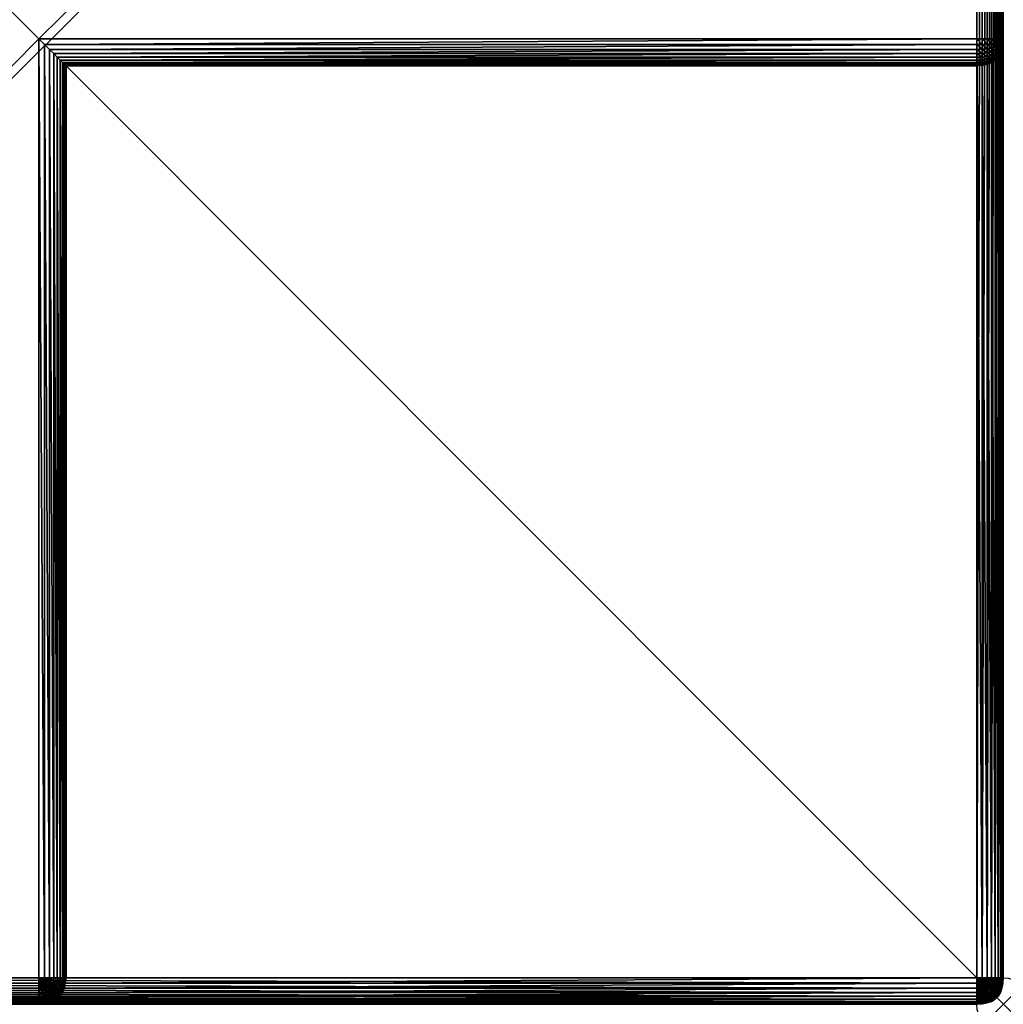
# Model space of a CAD drawing. Header units: inches. Extents: x 0 to 36, y -36 to 0.
# Tile 3 of 4: x 17.6 to 36, y -36 to -17.5. Entities that reach past the tile are written whole.
import ezdxf

# ---------------------------------------------------------------- set-up
doc = ezdxf.new("R2010")
doc.units = ezdxf.units.IN
doc.header["$MEASUREMENT"] = 0
doc.header["$PDMODE"] = 35
doc.header["$PDSIZE"] = 1
for name, color, linetype in [('A-FURN-3-NODE', 7, 'Continuous'), ('A-FURN-3-ST-FR', 151, 'Continuous'), ('A-FURN-3-ST-SI', 165, 'Continuous')]:
    doc.layers.add(name, color=color, linetype=linetype)

msp = doc.modelspace()

# ---------------------------------------------------------------- linework, layer by layer
at = {"layer": 'A-FURN-3-NODE'}
msp.add_point((36.047, -36.009), dxfattribs=at)

# ---------------------------------------------------------------- meshes
at = {"layer": 'A-FURN-3-ST-FR'}
mesh = msp.add_polyface(dxfattribs=at)
corners = [(17.93, -35.509, 36.013), (0.5, -35.509, 36.013), (0.5, -35.614, 36.007), (0.025, -35.509, 35.71), (0.025, -0.5, 35.71), (0.006, -0.5, 35.618), (0.006, -35.509, 35.618), (0.056, -35.509, 35.791), (0.056, -0.5, 35.791), (0.099, -35.509, 35.858), (0.099, -0.5, 35.858), (0.154, -35.509, 35.914), (0.154, -0.5, 35.914), (0.222, -35.509, 35.957), (0.222, -0.5, 35.957), (0.302, -35.509, 35.988), (0.302, -0.5, 35.988), (18.405, -18.343, 35.71), (18.405, -35.509, 35.71), (18.424, -35.509, 35.618), (17.93, -17.868, 36.013), (18.035, -35.509, 36.007), (18.035, -17.973, 36.007), (18.127, -35.509, 35.988), (18.127, -18.066, 35.988), (18.208, -35.509, 35.957), (18.208, -18.146, 35.957), (18.276, -35.509, 35.914), (18.276, -18.214, 35.914), (18.331, -35.509, 35.858), (18.331, -18.269, 35.858), (18.374, -35.509, 35.791), (18.374, -18.313, 35.791), (0.395, -35.509, 36.007), (0.395, -0.5, 36.007), (0.5, -0.5, 36.013), (18.326, -35.593, 35.858), (18.271, -35.582, 35.914), (18.125, -35.551, 35.988), (18.204, -35.567, 35.957), (18.034, -35.531, 36.007), (35.547, -0.395, 36.007), (0.5, -0.395, 36.007), (18.023, -35.567, 36.007), (18.03, -35.551, 36.007), (18.418, -35.613, 35.618), (18.399, -35.609, 35.71), (18.369, -35.602, 35.791), (0, -0.5, 35.513), (0, -35.509, 35.513), (35.547, -0.5, 36.013), (35.547, -0.302, 35.988), (0.5, -0.302, 35.988), (35.547, -0.222, 35.957), (0.5, -0.222, 35.957), (35.547, -0.154, 35.914), (0.5, -0.154, 35.914), (35.547, -0.099, 35.858), (0.5, -0.099, 35.858), (35.547, -0.056, 35.791), (0.5, -0.056, 35.791), (35.547, -0.025, 35.71), (0.5, -0.025, 35.71), (35.547, -0.006, 35.618), (0.5, -0.006, 35.618), (35.547, 0, 35.513), (0.5, 0, 35.513)]
mesh.append_faces([[corners[k] for k in face] for face in [(0, 1, 2), (3, 4, 5), (5, 6, 3), (7, 8, 4), (4, 3, 7), (9, 10, 8), (8, 7, 9), (11, 12, 10), (10, 9, 11), (13, 14, 12), (12, 11, 13), (14, 13, 15), (15, 16, 14), (17, 18, 19), (20, 0, 21), (21, 22, 20), (22, 21, 23), (23, 24, 22), (24, 23, 25), (25, 26, 24), (26, 25, 27), (27, 28, 26), (28, 27, 29), (29, 30, 28), (30, 29, 31), (31, 32, 30), (32, 31, 18), (18, 17, 32), (33, 34, 16), (16, 15, 33), (1, 35, 34), (34, 33, 1), (36, 29, 27), (37, 27, 25), (23, 38, 39), (39, 25, 23), (21, 40, 38), (38, 23, 21), (40, 21, 0), (41, 42, 35), (43, 44, 0), (44, 40, 0), (45, 19, 18), (46, 18, 31), (47, 31, 29), (6, 5, 48), (48, 49, 6), (0, 20, 1), (20, 35, 1), (20, 50, 35), (51, 52, 42), (53, 54, 52), (55, 56, 54), (57, 58, 56), (59, 60, 58), (61, 62, 60), (63, 64, 62), (65, 66, 64)]])
mesh = msp.add_polyface(dxfattribs=at)
corners = [(35.745, -17.868, 35.988), (35.745, -0.5, 35.988), (35.652, -0.5, 36.007), (35.825, -17.868, 35.957), (35.825, -0.5, 35.957), (35.893, -17.868, 35.914), (35.893, -0.5, 35.914), (36.047, -17.868, 17.495), (36.047, -17.868, 35.513), (36.041, -17.973, 35.513), (35.948, -17.868, 35.858), (35.948, -0.5, 35.858), (35.992, -17.868, 35.791), (35.992, -0.5, 35.791), (36.022, -17.868, 35.71), (36.022, -0.5, 35.71), (36.041, -17.868, 35.618), (36.041, -0.5, 35.618), (36.047, -0.5, 35.513), (35.652, -17.868, 36.007), (35.652, -17.972, 36.001), (35.547, -17.868, 36.013), (35.992, -17.926, 35.787), (36.022, -17.91, 35.708), (36.041, -17.89, 35.616), (36.022, -17.946, 35.701), (36.041, -17.91, 35.613), (36.041, -17.926, 35.606), (36.041, -17.941, 35.597), (36.041, -17.952, 35.585), (35.745, -17.968, 35.982), (35.825, -17.961, 35.952), (35.893, -17.952, 35.909), (35.948, -17.941, 35.854), (36.041, -17.961, 35.571), (36.041, -17.968, 35.554), (36.041, -17.972, 35.535), (0.5, -0.5, 36.013), (35.547, -0.5, 36.013), (35.547, -0.395, 36.007), (0.5, -0.395, 36.007), (35.547, -0.302, 35.988), (17.93, -17.868, 36.013), (18.035, -17.973, 36.007), (0.5, -0.302, 35.988), (35.547, -0.222, 35.957), (0.5, -0.222, 35.957), (35.547, -0.154, 35.914), (0.5, -0.154, 35.914), (35.547, -0.099, 35.858), (0.5, -0.099, 35.858), (35.547, -0.056, 35.791), (0.5, -0.056, 35.791), (35.547, -0.025, 35.71), (0.5, -0.025, 35.71), (35.547, -0.006, 35.618), (0.5, -0.006, 35.618), (35.547, 0, 35.513)]
mesh.append_faces([[corners[k] for k in face] for face in [(0, 1, 2), (3, 4, 1), (1, 0, 3), (4, 3, 5), (5, 6, 4), (7, 8, 9), (10, 11, 6), (6, 5, 10), (12, 13, 11), (11, 10, 12), (14, 15, 13), (13, 12, 14), (16, 17, 15), (15, 14, 16), (8, 18, 17), (17, 16, 8), (2, 19, 0), (20, 19, 21), (22, 12, 10), (12, 22, 23), (23, 14, 12), (14, 23, 24), (24, 16, 14), (25, 23, 22), (23, 25, 26), (26, 24, 23), (24, 26, 8), (27, 26, 25), (26, 27, 8), (27, 28, 8), (28, 29, 8), (19, 20, 30), (30, 0, 19), (0, 30, 31), (31, 3, 0), (3, 31, 32), (32, 5, 3), (5, 32, 33), (33, 10, 5), (10, 33, 22), (29, 34, 8), (34, 35, 8), (35, 36, 8), (36, 9, 8), (37, 38, 39), (40, 39, 41), (21, 42, 43), (19, 2, 38), (38, 21, 19), (16, 24, 8), (42, 21, 38), (44, 41, 45), (46, 45, 47), (48, 47, 49), (50, 49, 51), (52, 51, 53), (54, 53, 55), (56, 55, 57)]])
mesh = msp.add_polyface(dxfattribs=at)
corners = [(0.395, -35.509, 0.006), (0.395, -0.5, 0.006), (0.5, -0.5), (0.5, -35.509), (35.547, -0.5), (0.5, -0.395, 0.006), (0, -35.509, 0.5), (0, -0.5, 0.5), (0.006, -0.5, 0.395), (0.302, -35.509, 0.025), (0.302, -0.5, 0.025), (0.222, -35.509, 0.056), (0.222, -0.5, 0.056), (0.099, -35.509, 0.154), (0.099, -0.5, 0.154), (0.154, -0.5, 0.099), (0.154, -35.509, 0.099), (0.025, -35.509, 0.302), (0.025, -0.5, 0.302), (0.056, -0.5, 0.222), (0.056, -35.509, 0.222), (0.012, -0.395, 35.616), (0.006, -0.395, 35.513), (0, -0.5, 35.513), (0.006, -0.5, 35.618), (0.006, -0.395, 0.5), (0.006, -35.509, 0.395), (0.396, -0.395, 0.012), (0.031, -0.395, 35.708), (0.025, -0.5, 35.71), (0.061, -0.395, 35.787), (0.056, -0.5, 35.791), (0.104, -0.395, 35.854), (0.099, -0.5, 35.858), (0.159, -0.395, 35.909), (0.154, -0.5, 35.914), (0.226, -0.395, 35.952), (0.222, -0.5, 35.957), (0.5, -0.395, 36.007), (0.396, -0.395, 36.001), (0.395, -0.5, 36.007), (0.5, -0.5, 36.013), (0.305, -0.395, 35.982), (0.302, -0.5, 35.988), (0.012, -0.395, 0.396), (0.031, -0.395, 0.305), (0.061, -0.395, 0.226), (0.104, -0.395, 0.159), (0.159, -0.395, 0.104), (0.226, -0.395, 0.061), (0.305, -0.395, 0.031)]
mesh.append_faces([[corners[k] for k in face] for face in [(0, 1, 2), (3, 2, 4), (4, 2, 5), (6, 7, 8), (9, 10, 1), (11, 12, 10), (13, 14, 15), (16, 15, 12), (17, 18, 19), (20, 19, 14), (21, 22, 23), (23, 24, 21), (22, 25, 7), (7, 23, 22), (18, 17, 26), (26, 8, 18), (27, 5, 2), (2, 1, 27), (28, 21, 24), (24, 29, 28), (30, 28, 29), (29, 31, 30), (32, 30, 31), (31, 33, 32), (34, 32, 33), (33, 35, 34), (36, 34, 35), (35, 37, 36), (38, 39, 40), (40, 41, 38), (39, 42, 43), (43, 40, 39), (42, 36, 37), (37, 43, 42), (8, 7, 25), (25, 44, 8), (18, 8, 44), (19, 18, 45), (14, 19, 46), (15, 14, 47), (12, 15, 48), (10, 12, 49), (1, 10, 50)]])
mesh = msp.add_polyface(dxfattribs=at)
corners = [(0.5, -35.984, 0.302), (0.5, -36.003, 0.395), (0.395, -35.997, 0.396), (0.5, -35.954, 0.222), (0.395, -35.979, 0.305), (0.5, -36.009, 0.5), (0.395, -36.003, 0.5), (0.5, -35.91, 0.154), (0.395, -35.948, 0.226), (0.5, -35.707, 0.025), (0.5, -35.787, 0.056), (0.395, -35.783, 0.061), (0.5, -35.614, 0.006), (0.395, -35.704, 0.031), (0.5, -35.855, 0.099), (0.395, -35.851, 0.104), (0.395, -35.905, 0.159), (0.395, -36.003, 35.513), (0.5, -36.009, 35.513), (35.547, -36.009, 0.5), (35.547, -35.707, 0.025), (35.547, -35.787, 0.056), (35.547, -35.855, 0.099), (35.547, -35.91, 0.154), (35.547, -35.954, 0.222), (35.547, -35.984, 0.302), (35.547, -36.003, 0.395), (0.5, -0.5), (0.5, -35.509), (0.395, -35.509, 0.006), (0.395, -35.613, 0.012), (35.547, -35.614, 0.006), (18.44, -35.509, 17.995), (18.429, -35.519, 17.994), (18.424, -35.614, 17.988), (18.43, -35.509, 18.005), (0.5, -36.003, 35.618), (0.5, -35.984, 35.71), (0.395, -35.979, 35.708), (0.395, -35.997, 35.616), (0.395, -35.509, 36.007), (0.395, -35.613, 36.001), (0.5, -35.614, 36.007), (0.5, -35.509, 36.013), (0.395, -35.704, 35.982), (0.5, -35.707, 35.988), (0.395, -35.783, 35.952), (0.5, -35.787, 35.957), (0.395, -35.851, 35.909), (0.5, -35.855, 35.914), (0.395, -35.905, 35.854), (0.5, -35.91, 35.858), (0.395, -35.948, 35.787), (0.5, -35.954, 35.791)]
mesh.append_faces([[corners[k] for k in face] for face in [(0, 1, 2), (3, 0, 4), (1, 5, 6), (7, 3, 8), (9, 10, 11), (12, 9, 13), (10, 14, 15), (16, 15, 14), (14, 7, 16), (17, 6, 5), (5, 18, 17), (19, 5, 1), (20, 9, 12), (21, 10, 9), (22, 14, 10), (23, 7, 14), (24, 3, 7), (25, 0, 3), (26, 1, 0), (27, 28, 29), (30, 29, 28), (28, 12, 30), (31, 12, 28), (32, 33, 34), (35, 33, 32), (36, 37, 38), (39, 17, 18), (18, 36, 39), (40, 41, 42), (42, 43, 40), (41, 44, 45), (45, 42, 41), (44, 46, 47), (47, 45, 44), (46, 48, 49), (49, 47, 46), (48, 50, 51), (51, 49, 48), (50, 52, 53), (53, 51, 50), (52, 38, 37), (37, 53, 52), (38, 39, 36)]])
mesh = msp.add_polyface(dxfattribs=at)
corners = [(35.547, -0.5), (35.547, -35.509), (0.5, -35.509), (35.652, -0.5, 0.006), (35.651, -0.478, 0.006), (35.647, -0.459, 0.006), (35.64, -0.442, 0.006), (35.631, -0.427, 0.006), (35.742, -0.459, 0.025), (35.745, -0.5, 0.025), (35.735, -0.422, 0.025), (35.821, -0.442, 0.056), (35.825, -0.5, 0.056), (35.889, -0.427, 0.099), (35.893, -0.5, 0.099), (35.943, -0.416, 0.154), (35.948, -0.5, 0.154), (35.986, -0.407, 0.222), (35.992, -0.5, 0.222), (36.017, -0.4, 0.302), (36.022, -0.5, 0.302), (36.035, -0.396, 0.395), (36.041, -0.5, 0.395), (36.041, -0.395, 0.5), (36.047, -0.5, 0.5), (36.047, -0.5, 35.513), (35.992, -35.509, 0.222), (36.022, -35.509, 0.302), (36.041, -35.509, 0.395), (35.825, -35.509, 0.056), (35.893, -35.509, 0.099), (35.948, -35.509, 0.154), (35.652, -35.509, 0.006), (35.745, -35.509, 0.025), (36.041, -0.478, 35.616), (36.041, -0.5, 35.618), (35.547, -0.395, 36.007), (35.547, -0.5, 36.013), (35.652, -0.5, 36.007), (35.652, -0.396, 36.001), (35.745, -0.5, 35.988), (35.745, -0.4, 35.982), (35.825, -0.5, 35.957), (36.041, -0.459, 35.613), (35.825, -0.407, 35.952), (35.893, -0.5, 35.914), (35.893, -0.416, 35.909), (35.948, -0.5, 35.858), (35.992, -0.5, 35.791), (35.992, -0.442, 35.787), (35.948, -0.427, 35.854), (36.022, -0.5, 35.71), (36.022, -0.459, 35.708), (36.041, -0.442, 35.606), (36.041, -0.427, 35.597)]
mesh.append_faces([[corners[k] for k in face] for face in [(0, 1, 2), (1, 0, 3), (4, 3, 0), (5, 4, 0), (6, 5, 0), (7, 6, 0), (3, 4, 8), (8, 9, 3), (4, 5, 10), (9, 8, 11), (11, 12, 9), (12, 11, 13), (13, 14, 12), (15, 16, 14), (17, 18, 16), (19, 20, 18), (21, 22, 20), (23, 24, 22), (25, 24, 23), (26, 18, 20), (27, 20, 22), (28, 22, 24), (29, 12, 14), (30, 14, 16), (31, 16, 18), (32, 3, 9), (33, 9, 12), (12, 29, 33), (34, 35, 25), (36, 37, 38), (39, 38, 40), (41, 40, 42), (43, 34, 25), (44, 42, 45), (46, 45, 47), (48, 49, 50), (50, 47, 48), (51, 52, 49), (49, 48, 51), (35, 34, 52), (52, 51, 35), (53, 43, 25), (54, 53, 25)]])
mesh = msp.add_polyface(dxfattribs=at)
corners = [(35.652, -35.509, 0.006), (35.651, -35.531, 0.006), (35.547, -35.509), (35.652, -36.003, 17.495), (35.651, -36.003, 17.517), (35.547, -36.009, 17.495), (35.652, -36.003, 0.5), (35.684, -35.91, 17.823), (35.62, -35.91, 17.836), (35.605, -35.954, 17.769), (35.706, -35.855, 17.876), (35.631, -35.855, 17.891), (35.547, -35.855, 0.099), (35.62, -35.851, 0.099), (35.631, -35.905, 0.154), (35.547, -35.91, 0.154), (35.64, -35.948, 0.222), (35.547, -35.954, 0.222), (35.647, -35.979, 0.302), (35.547, -35.984, 0.302), (35.651, -35.997, 0.395), (35.547, -36.003, 0.395), (35.684, -35.838, 0.099), (35.605, -35.783, 0.056), (35.657, -35.773, 0.056), (35.589, -35.704, 0.025), (35.625, -35.697, 0.025), (35.569, -35.613, 0.006), (35.589, -35.609, 0.006), (35.684, -35.668, 0.025), (35.657, -35.685, 0.025), (35.605, -35.602, 0.006), (35.62, -35.593, 0.006), (35.589, -36.003, 17.594), (35.605, -36.003, 17.588), (35.657, -35.984, 17.67), (35.625, -35.984, 17.682), (35.62, -36.003, 17.579), (35.684, -35.984, 17.653), (35.631, -35.582, 0.006), (35.64, -35.567, 0.006), (35.647, -35.551, 0.006), (35.589, -35.984, 17.69), (35.657, -35.954, 17.759), (35.547, -35.91, 17.84), (35.631, -36.003, 17.567), (35.569, -36.003, 17.598), (35.547, -35.855, 17.896), (35.64, -35.787, 17.934), (35.547, -35.787, 17.939), (35.647, -35.707, 17.964), (35.547, -35.707, 17.97), (35.651, -35.614, 17.982), (35.547, -35.614, 17.988), (35.652, -35.509, 17.988), (35.64, -36.003, 17.553), (35.647, -36.003, 17.536), (35.652, -0.5, 0.006)]
mesh.append_faces([[corners[k] for k in face] for face in [(0, 1, 2), (3, 4, 5), (6, 3, 5), (7, 8, 9), (10, 11, 8), (12, 13, 14), (15, 14, 16), (17, 16, 18), (19, 18, 20), (21, 20, 6), (22, 13, 23), (23, 24, 22), (24, 23, 25), (25, 26, 24), (26, 25, 27), (27, 28, 26), (29, 30, 31), (31, 32, 29), (28, 31, 30), (30, 26, 28), (33, 34, 35), (35, 36, 33), (34, 37, 38), (38, 35, 34), (39, 32, 2), (40, 39, 2), (41, 40, 2), (1, 41, 2), (42, 36, 43), (43, 9, 42), (9, 43, 7), (44, 8, 11), (45, 37, 5), (46, 33, 36), (36, 42, 46), (47, 11, 48), (49, 48, 50), (51, 50, 52), (53, 52, 54), (55, 45, 5), (56, 55, 5), (4, 56, 5), (57, 0, 2)]])
mesh = msp.add_polyface(dxfattribs=at)
corners = [(35.62, -35.851, 0.099), (35.684, -35.838, 0.099), (35.706, -35.891, 0.154), (35.77, -35.866, 0.154), (35.739, -35.816, 0.099), (35.657, -35.773, 0.056), (35.701, -35.756, 0.056), (35.625, -35.697, 0.025), (35.786, -35.787, 0.099), (35.739, -35.732, 0.056), (35.657, -35.685, 0.025), (35.684, -35.668, 0.025), (35.706, -35.646, 0.025), (35.62, -35.593, 0.006), (35.631, -35.582, 0.006), (35.77, -35.701, 0.056), (35.794, -35.663, 0.056), (35.723, -35.619, 0.025), (35.64, -35.567, 0.006), (35.735, -35.587, 0.025), (35.811, -35.619, 0.056), (35.647, -35.551, 0.006), (35.742, -35.551, 0.025), (35.651, -35.531, 0.006), (35.821, -35.567, 0.056), (35.652, -35.509, 0.006), (35.745, -35.509, 0.025), (35.77, -35.855, 17.851), (35.706, -35.855, 17.876), (35.684, -35.91, 17.823), (35.794, -35.787, 17.89), (35.825, -35.509, 0.056), (35.631, -35.855, 17.891), (35.723, -35.787, 17.917), (35.64, -35.787, 17.934), (35.735, -35.707, 17.946), (35.647, -35.707, 17.964), (35.811, -35.707, 17.917), (35.742, -35.614, 17.964), (35.651, -35.614, 17.982), (35.821, -35.614, 17.934), (35.745, -35.509, 17.97), (35.652, -35.509, 17.988), (35.825, -35.509, 17.939), (35.745, -0.5, 0.025)]
mesh.append_faces([[corners[k] for k in face] for face in [(0, 1, 2), (3, 2, 1), (1, 4, 3), (4, 1, 5), (5, 6, 4), (6, 5, 7), (8, 4, 6), (6, 9, 8), (9, 6, 10), (10, 11, 9), (12, 11, 13), (13, 14, 12), (15, 9, 11), (11, 12, 15), (16, 15, 12), (12, 17, 16), (17, 12, 14), (14, 18, 17), (19, 17, 18), (17, 19, 20), (18, 21, 19), (22, 19, 21), (21, 23, 22), (19, 22, 24), (7, 10, 6), (23, 25, 26), (27, 28, 29), (28, 27, 30), (26, 22, 23), (22, 26, 31), (32, 28, 33), (33, 34, 32), (30, 33, 28), (34, 33, 35), (35, 36, 34), (37, 35, 33), (36, 35, 38), (38, 39, 36), (40, 38, 35), (39, 38, 41), (41, 42, 39), (43, 41, 38), (44, 26, 25)]])
mesh = msp.add_polyface(dxfattribs=at)
corners = [(35.811, -35.619, 0.056), (35.794, -35.663, 0.056), (35.723, -35.619, 0.025), (35.821, -35.567, 0.056), (35.735, -35.587, 0.025), (35.889, -35.582, 0.099), (35.876, -35.646, 0.099), (35.943, -35.593, 0.154), (35.929, -35.668, 0.154), (35.986, -35.602, 0.222), (35.97, -35.685, 0.222), (36.017, -35.609, 0.302), (35.999, -35.697, 0.302), (36.035, -35.613, 0.395), (35.992, -35.509, 0.222), (36.022, -35.509, 0.302), (35.825, -35.509, 0.056), (35.742, -35.551, 0.025), (35.893, -35.509, 0.099), (35.948, -35.509, 0.154), (36.041, -35.509, 0.395), (36.047, -35.509, 0.5), (36.041, -35.614, 0.5), (35.742, -35.614, 17.964), (35.821, -35.614, 17.934), (35.825, -35.509, 17.939), (35.889, -35.614, 17.891), (35.893, -35.509, 17.896), (35.943, -35.614, 17.836), (35.948, -35.509, 17.84), (35.986, -35.614, 17.769), (35.992, -35.509, 17.772), (36.017, -35.614, 17.69), (36.022, -35.509, 17.692), (36.035, -35.614, 17.598), (36.041, -35.509, 17.6), (36.041, -35.614, 17.495), (36.047, -35.509, 17.495), (36.022, -0.5, 0.302), (36.041, -0.5, 0.395), (36.047, -0.5, 0.5), (35.893, -0.5, 0.099), (35.948, -0.5, 0.154), (35.992, -0.5, 0.222)]
mesh.append_faces([[corners[k] for k in face] for face in [(0, 1, 2), (3, 0, 4), (5, 6, 0), (0, 3, 5), (7, 8, 6), (6, 5, 7), (8, 7, 9), (10, 9, 11), (12, 11, 13), (9, 14, 15), (16, 3, 17), (3, 16, 18), (18, 5, 3), (5, 18, 19), (19, 7, 5), (7, 19, 14), (14, 9, 7), (15, 11, 9), (20, 13, 11), (11, 15, 20), (21, 22, 13), (13, 20, 21), (23, 24, 25), (24, 26, 27), (27, 25, 24), (26, 28, 29), (29, 27, 26), (28, 30, 31), (31, 29, 28), (30, 32, 33), (33, 31, 30), (32, 34, 35), (35, 33, 32), (34, 36, 37), (37, 35, 34), (36, 22, 21), (21, 37, 36), (38, 15, 14), (39, 20, 15), (40, 21, 20), (41, 18, 16), (42, 19, 18), (43, 14, 19)]])
mesh = msp.add_polyface(dxfattribs=at)
corners = [(17.93, -36.009, 17.495), (18.035, -36.003, 17.6), (35.547, -36.003, 17.6), (35.547, -36.009, 17.495), (18.127, -35.984, 17.692), (35.547, -35.984, 17.692), (18.208, -35.954, 17.772), (35.547, -35.954, 17.772), (18.276, -35.91, 17.84), (35.547, -35.91, 17.84), (18.331, -35.855, 17.896), (35.547, -35.855, 17.896), (18.374, -35.787, 17.939), (35.547, -35.787, 17.939), (18.405, -35.707, 17.97), (35.547, -35.707, 17.97), (18.424, -35.614, 17.988), (35.547, -35.614, 17.988), (35.547, -35.509, 17.995), (18.44, -35.509, 17.995), (18.44, -18.378, 17.995), (35.547, -18.378, 17.995), (35.557, -18.368, 17.994), (35.652, -35.509, 17.988), (35.652, -18.362, 17.988), (18.43, -18.368, 18.005), (35.547, -18.368, 18.005), (36.041, -17.973, 17.6), (36.047, -17.868, 17.495), (36.047, -35.509, 17.495), (36.041, -35.509, 17.6), (36.022, -18.066, 17.692), (36.022, -35.509, 17.692), (35.992, -18.146, 17.772), (35.745, -18.343, 17.97), (35.745, -35.509, 17.97), (35.825, -18.313, 17.939), (35.825, -35.509, 17.939), (35.893, -18.269, 17.896), (35.893, -35.509, 17.896), (35.948, -35.509, 17.84), (35.948, -18.214, 17.84), (35.992, -35.509, 17.772)]
mesh.append_faces([[corners[k] for k in face] for face in [(2, 1, 0), (0, 3, 2), (5, 4, 1), (1, 2, 5), (7, 6, 4), (4, 5, 7), (9, 8, 6), (6, 7, 9), (11, 10, 8), (8, 9, 11), (13, 12, 10), (10, 11, 13), (15, 14, 12), (12, 13, 15), (17, 16, 14), (14, 15, 17), (17, 18, 16), (18, 19, 16), (18, 21, 20), (20, 19, 18), (18, 22, 21), (18, 23, 22), (23, 24, 22), (26, 25, 20), (20, 21, 26), (21, 22, 26), (26, 22, 24), (29, 28, 27), (27, 30, 29), (30, 27, 31), (31, 32, 30), (32, 31, 33), (35, 34, 24), (24, 23, 35), (37, 36, 34), (34, 35, 37), (39, 38, 36), (36, 37, 39), (38, 39, 40), (40, 41, 38), (42, 33, 41), (41, 40, 42), (33, 42, 32)]])
mesh = msp.add_polyface(dxfattribs=at)
corners = [(35.547, -17.973, 36.007), (18.035, -17.973, 36.007), (18.127, -18.066, 35.988), (35.547, -18.066, 35.988), (36.041, -17.973, 35.513), (36.041, -17.973, 17.6), (36.047, -17.868, 17.495), (36.022, -18.066, 35.513), (36.022, -18.066, 17.692), (35.547, -17.868, 36.013), (35.652, -17.972, 36.001), (35.652, -18.063, 35.982), (35.745, -18.056, 35.965), (35.745, -17.968, 35.982), (35.652, -18.142, 35.952), (35.745, -18.132, 35.935), (36.022, -17.946, 35.701), (36.022, -17.978, 35.688), (36.041, -17.926, 35.606), (36.041, -17.941, 35.597), (35.825, -18.044, 35.935), (35.825, -17.961, 35.952), (35.893, -18.027, 35.894), (35.893, -17.952, 35.909), (35.948, -18.005, 35.841), (35.948, -17.941, 35.854), (35.992, -17.978, 35.777), (35.992, -17.926, 35.787), (35.825, -18.115, 35.908), (35.893, -18.091, 35.869), (35.948, -18.06, 35.82), (35.992, -18.022, 35.76), (35.948, -18.107, 35.79), (35.992, -18.06, 35.736), (36.022, -18.005, 35.671), (35.992, -18.091, 35.705), (36.022, -18.027, 35.649), (36.041, -17.952, 35.585), (36.022, -18.044, 35.623), (36.041, -17.961, 35.571), (36.041, -17.968, 35.554), (35.992, -18.115, 35.667), (36.022, -18.056, 35.591), (36.022, -18.063, 35.554), (35.992, -18.132, 35.623), (36.041, -17.972, 35.535), (35.992, -18.142, 35.571)]
mesh.append_faces([[corners[k] for k in face] for face in [(0, 1, 2), (2, 3, 0), (4, 5, 6), (5, 4, 7), (7, 8, 5), (9, 0, 10), (0, 3, 11), (11, 10, 0), (10, 11, 12), (12, 13, 10), (14, 11, 3), (15, 12, 11), (16, 17, 18), (19, 18, 17), (13, 12, 20), (20, 21, 13), (21, 20, 22), (22, 23, 21), (23, 22, 24), (24, 25, 23), (25, 24, 26), (26, 27, 25), (27, 26, 16), (28, 20, 12), (20, 28, 29), (29, 22, 20), (22, 29, 30), (30, 24, 22), (24, 30, 31), (31, 26, 24), (26, 31, 17), (17, 16, 26), (32, 30, 29), (30, 32, 33), (33, 31, 30), (31, 33, 34), (34, 17, 31), (17, 34, 19), (35, 33, 32), (33, 35, 36), (36, 34, 33), (34, 36, 37), (37, 19, 34), (36, 38, 39), (39, 37, 36), (40, 39, 38), (35, 41, 38), (38, 36, 35), (42, 38, 41), (38, 42, 40), (43, 42, 44), (42, 43, 45), (45, 40, 42), (7, 43, 46), (43, 7, 4), (4, 45, 43), (1, 0, 9)]])
mesh = msp.add_polyface(dxfattribs=at)
corners = [(18.43, -18.368, 35.513), (35.547, -18.368, 35.513), (35.547, -18.362, 35.618), (18.424, -18.362, 35.618), (35.547, -18.343, 35.71), (18.405, -18.343, 35.71), (35.547, -18.313, 35.791), (18.374, -18.313, 35.791), (35.547, -18.269, 35.858), (18.331, -18.269, 35.858), (35.547, -18.214, 35.914), (18.276, -18.214, 35.914), (35.547, -18.146, 35.957), (18.208, -18.146, 35.957), (35.547, -18.066, 35.988), (18.127, -18.066, 35.988), (18.424, -35.509, 35.618), (18.424, -35.614, 17.988), (18.424, -35.614, 35.513), (18.405, -35.707, 35.513), (35.745, -18.343, 17.97), (35.745, -18.343, 35.513), (35.652, -18.362, 35.513), (35.652, -18.362, 17.988), (35.652, -18.142, 35.952), (35.652, -18.063, 35.982), (35.745, -18.132, 35.935), (35.652, -18.21, 35.909), (35.745, -18.197, 35.894), (35.652, -18.264, 35.854), (35.745, -18.25, 35.841), (35.652, -18.307, 35.787), (35.745, -18.291, 35.777), (35.652, -18.338, 35.708), (35.745, -18.32, 35.701), (35.652, -18.356, 35.616), (35.745, -18.338, 35.613), (18.43, -35.509, 35.513), (18.418, -35.613, 35.618), (18.429, -35.519, 17.994), (18.43, -35.509, 18.005), (18.43, -18.368, 18.005), (35.547, -18.368, 18.005)]
mesh.append_faces([[corners[k] for k in face] for face in [(0, 1, 2), (2, 3, 0), (3, 2, 4), (4, 5, 3), (5, 4, 6), (6, 7, 5), (7, 6, 8), (8, 9, 7), (9, 8, 10), (10, 11, 9), (11, 10, 12), (12, 13, 11), (13, 12, 14), (14, 15, 13), (16, 3, 5), (17, 18, 19), (20, 21, 22), (22, 23, 20), (14, 12, 24), (25, 24, 26), (12, 10, 27), (27, 24, 12), (24, 27, 28), (28, 26, 24), (10, 8, 29), (29, 27, 10), (27, 29, 30), (30, 28, 27), (8, 6, 31), (31, 29, 8), (29, 31, 32), (32, 30, 29), (6, 4, 33), (33, 31, 6), (31, 33, 34), (4, 2, 35), (35, 33, 4), (33, 35, 36), (36, 34, 33), (2, 1, 22), (22, 35, 2), (35, 22, 21), (21, 36, 35), (34, 32, 31), (18, 37, 16), (16, 38, 18), (3, 16, 37), (37, 0, 3), (37, 18, 39), (18, 17, 39), (37, 39, 40), (0, 37, 40), (40, 41, 0), (42, 23, 1), (23, 22, 1), (41, 42, 1), (1, 0, 41)]])
mesh = msp.add_polyface(dxfattribs=at)
corners = [(36.022, -18.066, 17.692), (36.022, -18.066, 35.513), (35.992, -18.146, 35.513), (35.992, -18.146, 17.772), (35.948, -18.214, 35.513), (35.948, -18.214, 17.84), (35.893, -18.269, 35.513), (35.825, -18.313, 17.939), (35.825, -18.313, 35.513), (35.745, -18.343, 35.513), (35.745, -18.343, 17.97), (35.893, -18.269, 17.896), (35.745, -18.056, 35.965), (35.745, -18.132, 35.935), (35.825, -18.115, 35.908), (35.745, -18.197, 35.894), (35.825, -18.175, 35.869), (35.745, -18.25, 35.841), (35.825, -18.225, 35.82), (35.893, -18.19, 35.79), (35.745, -18.291, 35.777), (35.825, -18.263, 35.76), (35.893, -18.225, 35.736), (35.893, -18.146, 35.835), (35.893, -18.091, 35.869), (35.948, -18.107, 35.79), (35.948, -18.146, 35.752), (35.992, -18.091, 35.705), (35.745, -18.338, 35.613), (35.745, -18.32, 35.701), (35.825, -18.291, 35.688), (35.893, -18.25, 35.671), (35.948, -18.197, 35.649), (35.825, -18.307, 35.606), (35.893, -18.264, 35.597), (35.948, -18.21, 35.585), (35.948, -18.175, 35.705), (35.992, -18.115, 35.667), (35.992, -18.132, 35.623), (36.022, -18.056, 35.591), (35.992, -18.142, 35.571), (36.022, -18.063, 35.554)]
mesh.append_faces([[corners[k] for k in face] for face in [(0, 1, 2), (2, 3, 0), (3, 2, 4), (4, 5, 3), (5, 4, 6), (7, 8, 9), (9, 10, 7), (11, 6, 8), (8, 7, 11), (6, 11, 5), (12, 13, 14), (13, 15, 16), (16, 14, 13), (15, 17, 18), (18, 16, 15), (16, 18, 19), (17, 20, 21), (21, 18, 17), (18, 21, 22), (22, 19, 18), (14, 16, 23), (23, 24, 14), (24, 23, 25), (19, 23, 16), (23, 19, 26), (26, 25, 23), (25, 26, 27), (28, 9, 8), (20, 29, 30), (30, 21, 20), (21, 30, 31), (31, 22, 21), (22, 31, 32), (29, 28, 33), (33, 30, 29), (30, 33, 34), (34, 31, 30), (31, 34, 35), (35, 32, 31), (8, 33, 28), (33, 8, 6), (6, 34, 33), (34, 6, 4), (4, 35, 34), (35, 4, 2), (19, 22, 36), (36, 26, 19), (26, 36, 37), (37, 27, 26), (32, 36, 22), (36, 32, 38), (38, 37, 36), (37, 38, 39), (32, 35, 40), (40, 38, 32), (38, 40, 41), (2, 40, 35), (40, 2, 1)]])
mesh = msp.add_polyface(dxfattribs=at)
corners = [(35.547, -36.009, 17.495), (35.547, -36.009, 0.5), (35.652, -36.003, 0.5), (35.631, -35.855, 17.891), (35.547, -35.855, 17.896), (35.547, -35.91, 17.84), (35.631, -35.905, 0.154), (35.547, -35.91, 0.154), (35.547, -35.855, 0.099), (35.64, -35.948, 0.222), (35.547, -35.954, 0.222), (35.647, -35.979, 0.302), (35.547, -35.984, 0.302), (35.651, -35.997, 0.395), (35.547, -36.003, 0.395), (35.569, -35.613, 0.006), (35.547, -35.614, 0.006), (35.547, -35.509), (35.589, -35.704, 0.025), (35.547, -35.707, 0.025), (35.605, -35.783, 0.056), (35.547, -35.787, 0.056), (35.62, -35.851, 0.099), (35.589, -35.609, 0.006), (35.605, -35.602, 0.006), (35.62, -35.593, 0.006), (35.62, -35.91, 17.836), (35.547, -35.954, 17.772), (35.569, -36.003, 17.598), (35.547, -36.003, 17.6), (35.589, -36.003, 17.594), (35.605, -36.003, 17.588), (35.62, -36.003, 17.579), (35.589, -35.984, 17.69), (35.547, -35.984, 17.692), (35.605, -35.954, 17.769), (35.64, -35.787, 17.934), (35.547, -35.787, 17.939), (35.647, -35.707, 17.964), (35.547, -35.707, 17.97), (35.651, -35.614, 17.982), (35.547, -35.614, 17.988), (35.652, -35.509, 17.988), (35.547, -35.509, 17.995), (0.5, -35.614, 0.006), (0.5, -35.707, 0.025), (0.5, -35.787, 0.056), (0.5, -35.855, 0.099), (0.5, -35.91, 0.154), (0.5, -35.954, 0.222), (0.5, -35.984, 0.302), (0.5, -36.003, 0.395), (0.5, -35.509), (18.43, -18.368, 18.005), (18.43, -35.509, 18.005), (18.44, -35.509, 17.995), (18.44, -18.378, 17.995)]
mesh.append_faces([[corners[k] for k in face] for face in [(0, 1, 2), (3, 4, 5), (6, 7, 8), (9, 10, 7), (11, 12, 10), (13, 14, 12), (2, 1, 14), (15, 16, 17), (16, 15, 18), (18, 19, 16), (19, 18, 20), (20, 21, 19), (21, 20, 22), (22, 8, 21), (23, 15, 17), (24, 23, 17), (25, 24, 17), (26, 5, 27), (28, 29, 0), (30, 28, 0), (31, 30, 0), (32, 31, 0), (29, 28, 33), (33, 34, 29), (34, 33, 35), (35, 27, 34), (27, 35, 26), (36, 37, 4), (38, 39, 37), (40, 41, 39), (42, 43, 41), (44, 16, 19), (45, 19, 21), (46, 21, 8), (47, 8, 7), (48, 7, 10), (49, 10, 12), (50, 12, 14), (51, 14, 1), (52, 17, 16)]])
mesh.append_faces([[corners[k] for k in face] for face in [(53, 54, 55), (55, 56, 53)]], dxfattribs={"vtx2": -1})
mesh = msp.add_polyface(dxfattribs=at)
corners = [(0.5, -35.614, 36.007), (17.93, -35.614, 36.007), (17.93, -35.509, 36.013), (0.5, -35.707, 35.988), (17.93, -35.707, 35.988), (18.405, -35.707, 35.513), (18.405, -35.707, 17.97), (18.424, -35.614, 17.988), (18.066, -35.668, 35.988), (18.04, -35.685, 35.988), (18.084, -35.756, 35.957), (18.002, -35.593, 36.007), (17.988, -35.602, 36.007), (18.369, -35.602, 35.791), (18.352, -35.685, 35.791), (18.382, -35.697, 35.71), (18.399, -35.609, 35.71), (18.399, -35.704, 35.618), (18.418, -35.613, 35.618), (18.424, -35.614, 35.513), (18.122, -35.732, 35.957), (18.153, -35.701, 35.957), (18.088, -35.646, 35.988), (18.325, -35.756, 35.791), (18.311, -35.668, 35.858), (18.259, -35.646, 35.914), (18.237, -35.701, 35.914), (18.287, -35.732, 35.858), (18.014, -35.582, 36.007), (18.326, -35.593, 35.858), (18.271, -35.582, 35.914), (18.276, -35.509, 35.914), (18.204, -35.567, 35.957), (18.194, -35.619, 35.957), (18.208, -35.509, 35.957), (18.03, -35.551, 36.007), (18.023, -35.567, 36.007), (18.105, -35.619, 35.988), (17.971, -35.704, 35.988), (17.952, -35.613, 36.007), (17.971, -35.609, 36.007), (18.008, -35.697, 35.988), (18.177, -35.663, 35.957), (18.118, -35.587, 35.988), (18.125, -35.551, 35.988), (18.034, -35.531, 36.007), (18.405, -35.509, 35.71), (18.374, -35.509, 35.791), (18.331, -35.509, 35.858)]
mesh.append_faces([[corners[k] for k in face] for face in [(0, 1, 2), (1, 0, 3), (3, 4, 1), (5, 6, 7), (8, 9, 10), (9, 8, 11), (11, 12, 9), (13, 14, 15), (15, 16, 13), (16, 15, 17), (18, 17, 5), (17, 18, 16), (5, 19, 18), (20, 21, 22), (22, 8, 20), (23, 14, 24), (25, 26, 27), (27, 24, 25), (8, 22, 28), (28, 11, 8), (14, 13, 29), (29, 24, 14), (24, 29, 30), (30, 25, 24), (31, 30, 29), (25, 30, 32), (32, 33, 25), (34, 32, 30), (35, 36, 37), (4, 38, 39), (39, 1, 4), (40, 39, 38), (38, 41, 40), (12, 40, 41), (41, 9, 12), (39, 40, 2), (40, 12, 2), (33, 42, 26), (26, 25, 33), (21, 42, 37), (37, 22, 21), (43, 37, 42), (42, 33, 43), (22, 37, 36), (36, 28, 22), (37, 43, 35), (33, 32, 44), (44, 43, 33), (1, 39, 2), (12, 11, 2), (11, 28, 2), (28, 36, 2), (43, 44, 45), (45, 35, 43), (46, 16, 18), (47, 13, 16), (48, 29, 13)]])
mesh = msp.add_polyface(dxfattribs=at)
corners = [(17.93, -35.707, 35.988), (0.5, -35.707, 35.988), (0.5, -35.787, 35.957), (17.93, -35.787, 35.957), (0.5, -35.855, 35.914), (17.93, -35.855, 35.914), (0.5, -35.91, 35.858), (17.93, -35.91, 35.858), (0.5, -35.954, 35.791), (17.93, -35.954, 35.791), (0.5, -35.984, 35.71), (17.93, -35.984, 35.71), (0.5, -36.003, 35.618), (17.93, -36.003, 35.618), (17.93, -36.009, 35.513), (17.93, -36.009, 17.495), (18.035, -36.003, 17.6), (18.035, -36.003, 35.513), (18.127, -35.984, 17.692), (18.127, -35.984, 35.513), (0.5, -36.009, 35.513), (18.034, -35.997, 35.618), (18.03, -35.979, 35.71), (18.023, -35.948, 35.791), (18.014, -35.905, 35.858), (18.125, -35.979, 35.618), (18.118, -35.961, 35.71), (18.105, -35.932, 35.791), (18.088, -35.891, 35.858), (18.084, -35.756, 35.957), (18.122, -35.732, 35.957), (18.066, -35.668, 35.988), (18.04, -35.773, 35.957), (18.066, -35.838, 35.914), (18.04, -35.685, 35.988), (18.122, -35.816, 35.914), (18.153, -35.866, 35.858), (18.177, -35.904, 35.791), (18.169, -35.787, 35.914), (18.002, -35.851, 35.914), (17.988, -35.783, 35.957), (17.971, -35.704, 35.988), (18.008, -35.697, 35.988)]
mesh.append_faces([[corners[k] for k in face] for face in [(0, 1, 2), (2, 3, 0), (3, 2, 4), (4, 5, 3), (5, 4, 6), (6, 7, 5), (7, 6, 8), (8, 9, 7), (9, 8, 10), (10, 11, 9), (11, 10, 12), (12, 13, 11), (14, 15, 16), (16, 17, 14), (17, 16, 18), (18, 19, 17), (13, 12, 20), (20, 14, 13), (14, 17, 21), (21, 13, 14), (13, 21, 22), (22, 11, 13), (11, 22, 23), (23, 9, 11), (9, 23, 24), (17, 19, 25), (25, 21, 17), (21, 25, 26), (26, 22, 21), (24, 7, 9), (23, 27, 28), (28, 24, 23), (29, 30, 31), (22, 26, 27), (27, 23, 22), (29, 32, 33), (32, 29, 34), (35, 33, 28), (33, 35, 29), (30, 29, 35), (36, 28, 27), (28, 36, 35), (37, 27, 26), (35, 38, 30), (7, 24, 39), (39, 5, 7), (24, 28, 33), (33, 39, 24), (5, 39, 40), (40, 3, 5), (3, 40, 41), (41, 0, 3), (39, 33, 32), (32, 40, 39), (40, 32, 42), (42, 41, 40), (34, 42, 32)]])
mesh = msp.add_polyface(dxfattribs=at)
corners = [(18.127, -35.984, 35.513), (18.127, -35.984, 17.692), (18.208, -35.954, 17.772), (18.208, -35.954, 35.513), (18.276, -35.91, 17.84), (18.276, -35.91, 35.513), (18.331, -35.855, 17.896), (18.331, -35.855, 35.513), (18.374, -35.787, 17.939), (18.374, -35.787, 35.513), (18.405, -35.707, 17.97), (18.405, -35.707, 35.513), (18.259, -35.891, 35.71), (18.311, -35.838, 35.71), (18.287, -35.816, 35.791), (18.237, -35.866, 35.791), (18.352, -35.773, 35.71), (18.325, -35.756, 35.791), (18.352, -35.685, 35.791), (18.105, -35.932, 35.791), (18.177, -35.904, 35.791), (18.153, -35.866, 35.858), (18.118, -35.961, 35.71), (18.194, -35.932, 35.71), (18.204, -35.948, 35.618), (18.125, -35.979, 35.618), (18.169, -35.787, 35.914), (18.122, -35.816, 35.914), (18.207, -35.831, 35.858), (18.271, -35.905, 35.618), (18.326, -35.851, 35.618), (18.369, -35.783, 35.618), (18.382, -35.697, 35.71), (18.399, -35.704, 35.618), (18.252, -35.787, 35.858), (18.207, -35.748, 35.914), (18.153, -35.701, 35.957), (18.122, -35.732, 35.957), (18.287, -35.732, 35.858), (18.311, -35.668, 35.858), (18.237, -35.701, 35.914), (18.177, -35.663, 35.957)]
mesh.append_faces([[corners[k] for k in face] for face in [(0, 1, 2), (2, 3, 0), (3, 2, 4), (4, 5, 3), (5, 4, 6), (6, 7, 5), (7, 6, 8), (8, 9, 7), (9, 8, 10), (10, 11, 9), (12, 13, 14), (14, 15, 12), (13, 16, 17), (17, 14, 13), (18, 17, 16), (19, 20, 21), (22, 23, 20), (0, 3, 24), (24, 25, 0), (25, 24, 23), (23, 22, 25), (26, 27, 21), (28, 21, 20), (21, 28, 26), (15, 20, 23), (20, 15, 28), (12, 23, 24), (23, 12, 15), (29, 24, 3), (24, 29, 12), (3, 5, 29), (13, 12, 29), (30, 29, 5), (29, 30, 13), (5, 7, 30), (16, 13, 30), (31, 30, 7), (30, 31, 16), (7, 9, 31), (32, 16, 31), (16, 32, 18), (33, 31, 9), (31, 33, 32), (9, 11, 33), (15, 14, 34), (34, 28, 15), (28, 34, 35), (35, 26, 28), (26, 35, 36), (36, 37, 26), (14, 17, 38), (38, 34, 14), (39, 38, 17), (34, 38, 40), (40, 35, 34), (35, 40, 41), (41, 36, 35)]])
mesh = msp.add_polyface(dxfattribs=at)
corners = [(35.811, -35.932, 0.302), (35.876, -35.891, 0.302), (35.889, -35.905, 0.395), (35.821, -35.948, 0.395), (35.893, -35.91, 0.5), (35.825, -35.954, 0.5), (35.824, -35.831, 0.154), (35.77, -35.866, 0.154), (35.739, -35.816, 0.099), (35.854, -35.866, 0.222), (35.794, -35.904, 0.222), (35.904, -35.816, 0.222), (35.735, -35.961, 0.302), (35.723, -35.932, 0.222), (35.742, -35.979, 0.395), (35.786, -35.787, 0.099), (35.869, -35.787, 0.154), (35.824, -35.748, 0.099), (35.904, -35.732, 0.154), (35.739, -35.954, 17.717), (35.77, -35.954, 17.687), (35.824, -35.91, 17.734), (35.786, -35.91, 17.772), (35.869, -35.855, 17.772), (35.824, -35.855, 17.817), (35.904, -35.787, 17.802), (35.739, -35.91, 17.802), (35.77, -35.855, 17.851), (35.854, -35.787, 17.851), (35.794, -35.787, 17.89), (35.876, -35.707, 17.876), (35.794, -35.954, 17.649), (35.854, -35.91, 17.687), (35.723, -35.787, 17.917), (35.811, -35.707, 17.917), (35.811, -35.954, 17.604), (35.723, -35.984, 17.604), (35.821, -35.954, 17.553), (35.735, -35.984, 17.573), (35.825, -35.954, 17.495), (35.742, -35.984, 17.536), (35.745, -35.984, 17.495), (35.745, -35.984, 0.5), (35.876, -35.91, 17.631), (35.889, -35.91, 17.567), (35.893, -35.91, 17.495), (35.904, -35.855, 17.717)]
mesh.append_faces([[corners[k] for k in face] for face in [(0, 1, 2), (2, 3, 0), (4, 5, 3), (6, 7, 8), (7, 6, 9), (9, 10, 7), (10, 9, 1), (1, 0, 10), (11, 9, 6), (12, 0, 3), (13, 10, 0), (14, 3, 5), (8, 15, 6), (16, 6, 15), (6, 16, 11), (15, 17, 16), (18, 16, 17), (19, 20, 21), (21, 22, 19), (22, 21, 23), (23, 24, 22), (24, 23, 25), (26, 22, 24), (24, 27, 26), (27, 24, 28), (28, 29, 27), (29, 28, 30), (20, 31, 32), (25, 28, 24), (33, 29, 34), (35, 31, 36), (37, 35, 38), (39, 37, 40), (41, 42, 5), (5, 39, 41), (31, 35, 43), (43, 32, 31), (35, 37, 44), (44, 43, 35), (37, 39, 45), (32, 21, 20), (21, 32, 46), (39, 5, 4)]])
mesh = msp.add_polyface(dxfattribs=at)
corners = [(35.876, -35.646, 0.099), (35.854, -35.701, 0.099), (35.794, -35.663, 0.056), (35.929, -35.668, 0.154), (35.904, -35.732, 0.154), (35.97, -35.685, 0.222), (35.942, -35.756, 0.222), (35.999, -35.697, 0.302), (35.97, -35.773, 0.302), (36.017, -35.704, 0.395), (35.986, -35.783, 0.395), (36.022, -35.707, 0.5), (35.824, -35.748, 0.099), (35.786, -35.787, 0.099), (35.739, -35.732, 0.056), (35.77, -35.701, 0.056), (35.811, -35.619, 0.056), (35.986, -35.602, 0.222), (36.041, -35.614, 0.5), (36.035, -35.613, 0.395), (36.017, -35.609, 0.302), (35.876, -35.707, 17.876), (35.811, -35.707, 17.917), (35.794, -35.787, 17.89), (35.929, -35.707, 17.823), (35.854, -35.787, 17.851), (35.735, -35.707, 17.946), (35.821, -35.614, 17.934), (35.889, -35.614, 17.891), (35.943, -35.614, 17.836), (36.022, -35.707, 17.495), (36.017, -35.707, 17.594), (35.986, -35.787, 17.588), (36.041, -35.614, 17.495), (36.035, -35.614, 17.598), (35.97, -35.707, 17.759), (35.904, -35.787, 17.802), (35.999, -35.707, 17.682), (35.942, -35.787, 17.741), (35.97, -35.787, 17.67), (35.986, -35.614, 17.769), (36.017, -35.614, 17.69), (35.992, -35.787, 17.495)]
mesh.append_faces([[corners[k] for k in face] for face in [(0, 1, 2), (1, 0, 3), (3, 4, 1), (4, 3, 5), (5, 6, 4), (6, 5, 7), (7, 8, 6), (8, 7, 9), (9, 10, 8), (10, 9, 11), (12, 13, 14), (14, 15, 12), (1, 12, 15), (12, 1, 4), (15, 2, 1), (2, 16, 0), (17, 5, 3), (18, 11, 9), (19, 9, 7), (9, 19, 18), (20, 7, 5), (21, 22, 23), (24, 21, 25), (26, 22, 27), (22, 21, 28), (28, 27, 22), (21, 24, 29), (29, 28, 21), (30, 31, 32), (31, 30, 33), (33, 34, 31), (35, 24, 36), (37, 35, 38), (31, 37, 39), (24, 35, 40), (40, 29, 24), (35, 37, 41), (41, 40, 35), (37, 31, 34), (34, 41, 37), (11, 30, 42), (30, 11, 18), (18, 33, 30)]])
mesh = msp.add_polyface(dxfattribs=at)
corners = [(35.821, -35.948, 0.395), (35.889, -35.905, 0.395), (35.893, -35.91, 0.5), (35.854, -35.866, 0.222), (35.904, -35.816, 0.222), (35.929, -35.838, 0.302), (35.876, -35.891, 0.302), (35.943, -35.851, 0.395), (35.948, -35.855, 0.5), (35.942, -35.756, 0.222), (35.97, -35.773, 0.302), (35.986, -35.783, 0.395), (35.992, -35.787, 0.5), (36.022, -35.707, 0.5), (35.869, -35.787, 0.154), (35.904, -35.732, 0.154), (35.854, -35.787, 17.851), (35.904, -35.787, 17.802), (35.929, -35.707, 17.823), (35.854, -35.91, 17.687), (35.876, -35.91, 17.631), (35.929, -35.855, 17.653), (35.893, -35.91, 17.495), (35.889, -35.91, 17.567), (35.821, -35.954, 17.553), (35.825, -35.954, 17.495), (35.943, -35.855, 17.579), (35.986, -35.787, 17.588), (35.97, -35.787, 17.67), (35.948, -35.855, 17.495), (35.992, -35.787, 17.495), (36.022, -35.707, 17.495), (35.904, -35.855, 17.717), (35.869, -35.855, 17.772), (35.824, -35.91, 17.734), (35.942, -35.787, 17.741), (35.97, -35.707, 17.759), (35.999, -35.707, 17.682), (36.017, -35.707, 17.594)]
mesh.append_faces([[corners[k] for k in face] for face in [(0, 1, 2), (3, 4, 5), (5, 6, 3), (6, 5, 7), (7, 1, 6), (1, 7, 8), (8, 2, 1), (4, 9, 10), (10, 5, 4), (5, 10, 11), (11, 7, 5), (7, 11, 12), (12, 8, 7), (13, 12, 11), (9, 4, 14), (14, 15, 9), (16, 17, 18), (19, 20, 21), (22, 23, 24), (2, 22, 25), (20, 23, 26), (26, 21, 20), (21, 26, 27), (27, 28, 21), (23, 22, 29), (29, 26, 23), (22, 2, 8), (8, 29, 22), (26, 29, 30), (30, 27, 26), (27, 30, 31), (32, 33, 34), (21, 32, 19), (33, 32, 35), (35, 17, 33), (32, 21, 28), (28, 35, 32), (17, 35, 36), (35, 28, 37), (28, 27, 38), (29, 8, 12), (12, 30, 29), (30, 12, 13)]])
mesh = msp.add_polyface(dxfattribs=at)
corners = [(35.647, -35.979, 0.302), (35.735, -35.961, 0.302), (35.742, -35.979, 0.395), (35.651, -35.997, 0.395), (35.745, -35.984, 0.5), (35.652, -36.003, 0.5), (35.62, -35.91, 17.836), (35.684, -35.91, 17.823), (35.706, -35.855, 17.876), (35.625, -35.984, 17.682), (35.657, -35.984, 17.67), (35.701, -35.954, 17.741), (35.657, -35.954, 17.759), (35.739, -35.91, 17.802), (35.77, -35.855, 17.851), (35.706, -35.891, 0.154), (35.631, -35.905, 0.154), (35.62, -35.851, 0.099), (35.723, -35.932, 0.222), (35.64, -35.948, 0.222), (35.821, -35.948, 0.395), (35.811, -35.932, 0.302), (35.794, -35.904, 0.222), (35.77, -35.866, 0.154), (35.825, -35.954, 0.5), (35.62, -36.003, 17.579), (35.631, -36.003, 17.567), (35.706, -35.984, 17.631), (35.684, -35.984, 17.653), (35.735, -35.984, 17.573), (35.723, -35.984, 17.604), (35.64, -36.003, 17.553), (35.647, -36.003, 17.536), (35.651, -36.003, 17.517), (35.742, -35.984, 17.536), (35.652, -36.003, 17.495), (35.745, -35.984, 17.495), (35.739, -35.954, 17.717), (35.77, -35.954, 17.687), (35.786, -35.91, 17.772), (35.794, -35.954, 17.649), (35.811, -35.954, 17.604), (35.821, -35.954, 17.553), (35.825, -35.954, 17.495)]
mesh.append_faces([[corners[k] for k in face] for face in [(0, 1, 2), (2, 3, 0), (3, 2, 4), (4, 5, 3), (6, 7, 8), (9, 10, 11), (11, 12, 9), (12, 11, 13), (13, 7, 12), (7, 13, 14), (15, 16, 17), (16, 15, 18), (18, 19, 16), (19, 18, 1), (1, 0, 19), (20, 2, 1), (21, 1, 18), (22, 18, 15), (15, 23, 22), (24, 4, 2), (25, 26, 27), (27, 28, 25), (29, 30, 31), (32, 33, 34), (34, 29, 32), (33, 35, 36), (36, 34, 33), (35, 5, 4), (4, 36, 35), (10, 28, 37), (37, 11, 10), (28, 27, 38), (38, 37, 28), (11, 37, 39), (39, 13, 11), (27, 30, 40), (40, 38, 27), (30, 29, 41), (29, 34, 42), (34, 36, 43), (26, 31, 30), (30, 27, 26), (31, 32, 29)]])
at = {"layer": 'A-FURN-3-ST-SI'}
mesh = msp.add_polyface(dxfattribs=at)
corners = [(36.047, -0.5, 35.513), (36.047, -17.868, 35.513), (36.047, -17.868, 17.495), (36.047, -0.5, 0.5), (36.047, -35.509, 0.5), (36.047, -35.509, 17.495)]
mesh.append_faces([[corners[k] for k in face] for face in [(5, 4, 2)]], dxfattribs={"vtx1": -1})
mesh.append_faces([[corners[k] for k in face] for face in [(3, 0, 2), (4, 3, 2)]], dxfattribs={"vtx1": -1, "vtx2": -1})
mesh.append_faces([[corners[k] for k in face] for face in [(0, 1, 2)]], dxfattribs={"vtx2": -1})
mesh = msp.add_polyface(dxfattribs=at)
corners = [(35.547, -36.009, 0.5), (35.547, -36.009, 17.495), (17.93, -36.009, 17.495), (0.5, -36.009, 0.5), (0.5, -36.009, 35.513), (17.93, -36.009, 35.513)]
mesh.append_faces([[corners[k] for k in face] for face in [(5, 4, 2)]], dxfattribs={"vtx1": -1})
mesh.append_faces([[corners[k] for k in face] for face in [(3, 0, 2), (4, 3, 2)]], dxfattribs={"vtx1": -1, "vtx2": -1})
mesh.append_faces([[corners[k] for k in face] for face in [(0, 1, 2)]], dxfattribs={"vtx2": -1})

doc.saveas('drawing.dxf')
